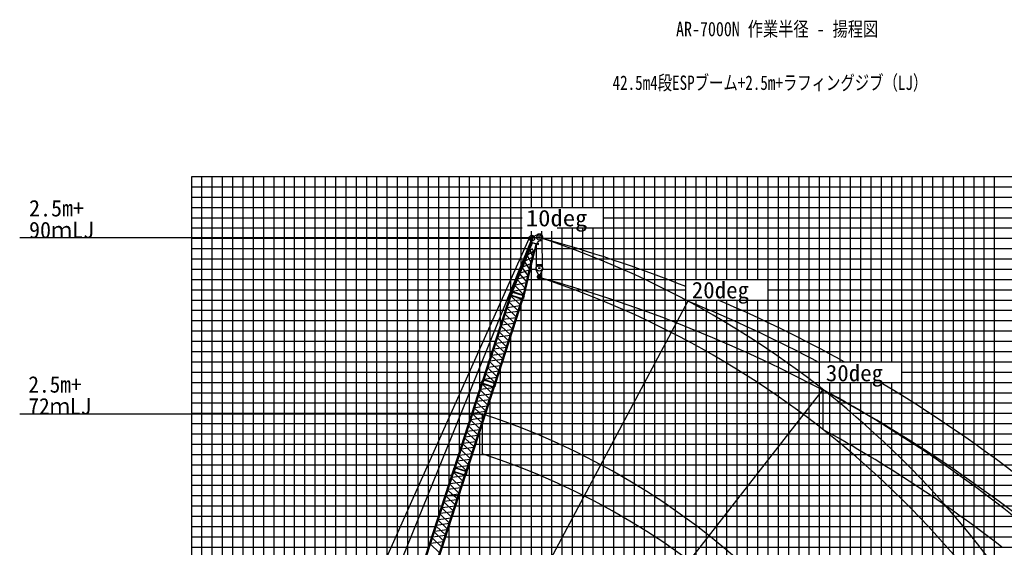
# Model space of a CAD drawing. Extents: x -441179 to 62702, y -334860 to 51651.
# Tile 51 of 68: x -163082 to -67431, y -210268 to -159011. Entities that reach past the tile are written whole.
import ezdxf

# ---------------------------------------------------------------- set-up
doc = ezdxf.new("R2010")
doc.units = 0
doc.layers.get('0').update_dxf_attribs({"linetype": 'CONTINUOUS'})

msp = doc.modelspace()

# ---------------------------------------------------------------- linework, layer by layer
at = {"color": 14, "linetype": 'Continuous'}
for p, q in [((-146372.192684, -262500.763118), (-146372.192684, -174245.002408)), ((-146372.192684, -174245.002408), (-31372.192684, -174245.002408)), ((-136372.192684, -249572.148035), (-136372.192684, -174245.002408)), ((-126372.192684, -218855.771428), (-126372.192684, -174245.002408)), ((-116372.192684, -188686.116034), (-116372.192684, -174245.002408)), ((-106372.192684, -314245.002408), (-106372.192684, -174245.002408)), ((-96372.192684, -184245.002408), (-96372.192684, -174245.002408)), ((-86372.192684, -314245.002408), (-86372.192684, -174245.002408)), ((-76372.192684, -314245.002408), (-76372.192684, -174245.002408)), ((-146372.192684, -184245.002408), (-114822.445255, -184245.002408)), ((-113695.715734, -184245.002408), (-31372.192684, -184245.002408)), ((-96372.192684, -314245.002408), (-96372.192684, -186245.002408)), ((-116372.192684, -279245.002408), (-116372.192684, -192898.179482)), ((-146372.192684, -194245.002408), (-118178.379029, -194245.002408)), ((-116809.791226, -194245.002408), (-31372.192684, -194245.002408)), ((-146372.192684, -204245.002408), (-121427.59743, -204245.002408)), ((-120059.019091, -204245.002408), (-31372.192684, -204245.002408))]:
    msp.add_line(p, q, dxfattribs=at)
at = {"color": 252, "linetype": 'Continuous'}
for p, q in [((-145372.192684, -263038.65278), (-145372.192684, -174245.002408)), ((-144372.192684, -263598.93724), (-144372.192684, -174245.002408)), ((-143372.192684, -264159.2217), (-143372.192684, -174245.002408)), ((-142372.192684, -264719.50616), (-142372.192684, -174245.002408)), ((-141372.192684, -264989.523818), (-141372.192684, -174245.002408)), ((-140372.192684, -263055.662209), (-140372.192684, -174245.002408)), ((-139372.192684, -258805.190649), (-139372.192684, -174245.002408)), ((-138372.192684, -255727.503362), (-138372.192684, -174245.002408)), ((-137372.192684, -252649.84065), (-137372.192684, -174245.002408)), ((-135372.192684, -246494.455421), (-135372.192684, -174245.002408)), ((-134372.192684, -243416.860654), (-134372.192684, -174245.002408)), ((-133372.192684, -240339.168039), (-133372.192684, -174245.002408)), ((-132372.192684, -237261.475424), (-132372.192684, -174245.002408)), ((-131372.192684, -234183.739406), (-131372.192684, -174245.002408)), ((-130372.192684, -231106.046791), (-130372.192684, -174245.002408)), ((-129372.192684, -228028.354176), (-129372.192684, -174245.002408)), ((-128372.192684, -224950.552926), (-128372.192684, -174245.002408)), ((-127372.192684, -221872.860311), (-127372.192684, -174245.002408)), ((-125372.192684, -216002.047171), (-125372.192684, -174245.002408)), ((-124372.192684, -213148.322914), (-124372.192684, -174245.002408)), ((-123372.192684, -210229.868858), (-123372.192684, -174245.002408)), ((-122372.192684, -207152.176243), (-122372.192684, -174245.002408)), ((-121372.192684, -204074.483629), (-121372.192684, -174245.002408)), ((-120372.192684, -200996.915618), (-120372.192684, -174245.002408)), ((-119372.192684, -197919.223003), (-119372.192684, -174245.002408)), ((-118372.192684, -194841.530388), (-118372.192684, -174245.002408)), ((-117372.192684, -191763.808648), (-117372.192684, -174245.002408)), ((-115372.192684, -185480.195061), (-115372.192684, -174245.002408)), ((-114372.192684, -183154.186007), (-114372.192684, -174245.002408)), ((-113372.192684, -177245.002408), (-113372.192684, -174245.002408)), ((-112372.192684, -177245.002408), (-112372.192684, -174245.002408)), ((-111372.192684, -177245.002408), (-111372.192684, -174245.002408)), ((-110372.192684, -177245.002408), (-110372.192684, -174245.002408)), ((-109372.192684, -177245.002408), (-109372.192684, -174245.002408)), ((-108372.192684, -177245.002408), (-108372.192684, -174245.002408)), ((-107372.192684, -177245.002408), (-107372.192684, -174245.002408)), ((-105372.192684, -314245.002408), (-105372.192684, -174245.002408)), ((-104372.192684, -314245.002408), (-104372.192684, -174245.002408)), ((-103372.192684, -314245.002408), (-103372.192684, -174245.002408)), ((-102372.192684, -314245.002408), (-102372.192684, -174245.002408)), ((-101372.192684, -314245.002408), (-101372.192684, -174245.002408)), ((-100372.192684, -314245.002408), (-100372.192684, -174245.002408)), ((-99372.192684, -314245.002408), (-99372.192684, -174245.002408)), ((-98372.192684, -314245.002408), (-98372.192684, -174245.002408)), ((-97372.192684, -184245.002408), (-97372.192684, -174245.002408)), ((-95372.192684, -184245.002408), (-95372.192684, -174245.002408)), ((-94372.192684, -184245.002408), (-94372.192684, -174245.002408)), ((-93372.192684, -184245.002408), (-93372.192684, -174245.002408)), ((-92372.192684, -184245.002408), (-92372.192684, -174245.002408)), ((-91372.192684, -184245.002408), (-91372.192684, -174245.002408)), ((-90372.192684, -314245.002408), (-90372.192684, -174245.002408)), ((-89372.192684, -314245.002408), (-89372.192684, -174245.002408)), ((-88372.192684, -314245.002408), (-88372.192684, -174245.002408)), ((-87372.192684, -314245.002408), (-87372.192684, -174245.002408)), ((-85372.192684, -314245.002408), (-85372.192684, -174245.002408)), ((-84372.192684, -192245.002408), (-84372.192684, -174245.002408)), ((-83372.192684, -192245.002408), (-83372.192684, -174245.002408)), ((-82372.192684, -192245.002408), (-82372.192684, -174245.002408)), ((-81372.192684, -192245.002408), (-81372.192684, -174245.002408)), ((-80372.192684, -192245.002408), (-80372.192684, -174245.002408)), ((-79372.192684, -192245.002408), (-79372.192684, -174245.002408)), ((-78372.192684, -192245.002408), (-78372.192684, -174245.002408)), ((-77372.192684, -314245.002408), (-77372.192684, -174245.002408)), ((-75372.192684, -314245.002408), (-75372.192684, -174245.002408)), ((-74372.192684, -314245.002408), (-74372.192684, -174245.002408)), ((-73372.192684, -314245.002408), (-73372.192684, -174245.002408)), ((-72372.192684, -314245.002408), (-72372.192684, -174245.002408)), ((-71372.192684, -314245.002408), (-71372.192684, -174245.002408)), ((-70372.192684, -314245.002408), (-70372.192684, -174245.002408)), ((-69372.192684, -314245.002408), (-69372.192684, -174245.002408)), ((-68372.192684, -314245.002408), (-68372.192684, -174245.002408)), ((-146372.192684, -175245.002408), (-31372.192684, -175245.002408)), ((-146372.192684, -176245.002408), (-31372.192684, -176245.002408)), ((-146372.192684, -177245.002408), (-31372.192684, -177245.002408)), ((-146372.192684, -178245.002408), (-114259.54313, -178245.002408)), ((-106372.192684, -178245.002408), (-31372.192684, -178245.002408)), ((-146372.192684, -179245.002408), (-114259.54313, -179245.002408)), ((-113372.192684, -179987.997219), (-113372.192684, -179554.858438)), ((-112372.192684, -179924.326633), (-112372.192684, -179554.858438)), ((-111372.192684, -314245.002408), (-111372.192684, -179554.858438)), ((-110857.985095, -179245.002408), (-31372.192684, -179245.002408)), ((-110372.192684, -314245.002408), (-110372.192684, -179245.002408)), ((-109372.192684, -314245.002408), (-109372.192684, -179245.002408)), ((-108372.192684, -314245.002408), (-108372.192684, -179245.002408)), ((-107372.192684, -314245.002408), (-107372.192684, -179245.002408)), ((-146372.192684, -180245.002408), (-113588.721197, -180245.002408)), ((-112274.845787, -180245.002408), (-31372.192684, -180245.002408)), ((-146372.192684, -181245.002408), (-113584.145484, -181245.002408)), ((-112971.562651, -181245.002408), (-31372.192684, -181245.002408)), ((-146372.192684, -182245.002408), (-113996.912074, -182245.002408)), ((-113212.947012, -182245.002408), (-31372.192684, -182245.002408)), ((-146372.192684, -183245.002408), (-114409.678665, -183245.002408)), ((-113454.331373, -183245.002408), (-112955.52366, -183245.002408)), ((-113372.192684, -279245.002408), (-113372.192684, -182904.720671)), ((-112372.192684, -314245.002408), (-112372.192684, -183482.645848)), ((-112255.523904, -183245.002408), (-31372.192684, -183245.002408)), ((-146372.192684, -185245.002408), (-115235.211845, -185245.002408)), ((-113937.100095, -185245.002408), (-98372.192684, -185245.002408)), ((-90372.192684, -185245.002408), (-31372.192684, -185245.002408)), ((-146372.192684, -186245.002408), (-115579.029125, -186245.002408)), ((-114210.450786, -186245.002408), (-31372.192684, -186245.002408)), ((-97372.192684, -314245.002408), (-97372.192684, -186245.002408)), ((-95372.192684, -314245.002408), (-95372.192684, -186245.002408)), ((-94372.192684, -314245.002408), (-94372.192684, -186245.002408)), ((-93372.192684, -314245.002408), (-93372.192684, -186245.002408)), ((-92372.192684, -314245.002408), (-92372.192684, -186245.002408)), ((-91372.192684, -314245.002408), (-91372.192684, -186245.002408)), ((-146372.192684, -187245.002408), (-115903.947863, -187245.002408)), ((-114535.369524, -187245.002408), (-31372.192684, -187245.002408)), ((-114372.192684, -279245.002408), (-114372.192684, -186742.794253)), ((-146372.192684, -188245.002408), (-116228.866601, -188245.002408)), ((-114860.288262, -188245.002408), (-31372.192684, -188245.002408)), ((-146372.192684, -189245.002408), (-116553.785339, -189245.002408)), ((-115185.197536, -189245.002408), (-31372.192684, -189245.002408)), ((-146372.192684, -190245.002408), (-116878.704077, -190245.002408)), ((-115510.116274, -190245.002408), (-31372.192684, -190245.002408)), ((-115372.192684, -279245.002408), (-115372.192684, -189820.486868)), ((-146372.192684, -191245.002408), (-117203.622815, -191245.002408)), ((-115835.035012, -191245.002408), (-31372.192684, -191245.002408)), ((-146372.192684, -192245.002408), (-117528.541553, -192245.002408)), ((-116159.95375, -192245.002408), (-31372.192684, -192245.002408)), ((-146372.192684, -193245.002408), (-117853.460291, -193245.002408)), ((-116484.872488, -193245.002408), (-85372.192684, -193245.002408)), ((-77372.192684, -193245.002408), (-31372.192684, -193245.002408)), ((-84372.192684, -314245.002408), (-84372.192684, -194245.002408)), ((-83372.192684, -314245.002408), (-83372.192684, -194245.002408)), ((-82372.192684, -314245.002408), (-82372.192684, -194245.002408)), ((-81372.192684, -314245.002408), (-81372.192684, -194245.002408)), ((-80372.192684, -314245.002408), (-80372.192684, -194245.002408)), ((-79372.192684, -314245.002408), (-79372.192684, -194245.002408)), ((-78372.192684, -314245.002408), (-78372.192684, -194245.002408)), ((-146372.192684, -195245.002408), (-118503.297767, -195245.002408)), ((-117372.192684, -279245.002408), (-117372.192684, -195975.901222)), ((-117134.709964, -195245.002408), (-31372.192684, -195245.002408)), ((-146372.192684, -196245.002408), (-118828.216504, -196245.002408)), ((-117459.628702, -196245.002408), (-31372.192684, -196245.002408)), ((-146372.192684, -197245.002408), (-119153.135242, -197245.002408)), ((-117784.547439, -197245.002408), (-31372.192684, -197245.002408)), ((-146372.192684, -198245.002408), (-119478.044517, -198245.002408)), ((-118109.466177, -198245.002408), (-31372.192684, -198245.002408)), ((-146372.192684, -199245.002408), (-119802.963255, -199245.002408)), ((-118434.384915, -199245.002408), (-31372.192684, -199245.002408)), ((-118372.192684, -279245.002408), (-118372.192684, -199053.593837)), ((-146372.192684, -200245.002408), (-120127.881993, -200245.002408)), ((-118759.303653, -200245.002408), (-31372.192684, -200245.002408)), ((-146372.192684, -201245.002408), (-120452.800731, -201245.002408)), ((-119084.262877, -201245.002408), (-31372.192684, -201245.002408)), ((-146372.192684, -202245.002408), (-120777.719469, -202245.002408)), ((-119409.181615, -202245.002408), (-31372.192684, -202245.002408)), ((-119372.192684, -279245.002408), (-119372.192684, -202131.286451)), ((-146372.192684, -203245.002408), (-121102.678693, -203245.002408)), ((-119734.100353, -203245.002408), (-31372.192684, -203245.002408)), ((-146372.192684, -205245.002408), (-31372.192684, -205245.002408)), ((-120372.192684, -314245.002408), (-120372.192684, -205208.979066)), ((-146372.192684, -206245.002408), (-122077.434906, -206245.002408)), ((-120708.856567, -206245.002408), (-31372.192684, -206245.002408)), ((-146372.192684, -207245.002408), (-122402.353644, -207245.002408)), ((-121033.775305, -207245.002408), (-31372.192684, -207245.002408)), ((-146372.192684, -208245.002408), (-122727.272382, -208245.002408)), ((-121372.192684, -314245.002408), (-121372.192684, -208286.547077)), ((-121358.694042, -208245.002408), (-31372.192684, -208245.002408)), ((-146372.192684, -209245.002408), (-123052.19112, -209245.002408)), ((-121683.61278, -209245.002408), (-31372.192684, -209245.002408)), ((-146372.192684, -210245.002408), (-123354.813202, -210245.002408)), ((-122008.531518, -210245.002408), (-31372.192684, -210245.002408))]:
    msp.add_line(p, q, dxfattribs=at)
at = {"color": 7, "linetype": 'Continuous'}
for p, q in [((-163081.509855, -180170.266272), (-112605.50468, -180170.266272)), ((-163081.509855, -197289.236153), (-118167.809791, -197289.236153))]:
    msp.add_line(p, q, dxfattribs=at)
at = {"color": 151, "linetype": 'Continuous'}
for p, q in [((-149598.318623, -260805.149367), (-113588.87768, -180251.683162)), ((-113316.394688, -180254.723309), (-128579.025233, -217839.565377)), ((-98185.04742, -186348.187308), (-140391.918855, -265727.767437)), ((-85056.454037, -194936.337967), (-140368.16485, -265732.099385))]:
    msp.add_line(p, q, dxfattribs=at)
at = {"color": 11, "linetype": 'Continuous'}
for p, q in [((-113348.584192, -180674.313556), (-115323.234669, -185458.253252)), ((-113436.300261, -180249.932141), (-113606.048542, -180194.777744)), ((-113416.215421, -180188.117176), (-113585.963702, -180132.962779)), ((-113282.983897, -180727.169363), (-113576.738011, -181438.840609)), ((-113354.409289, -180662.955496), (-113433.905227, -180279.053053)), ((-113364.885512, -180144.955833), (-112738.851516, -179868.407781)), ((-113354.405064, -180662.953615), (-113357.188623, -180671.520555)), ((-112862.641506, -180832.20818), (-113357.188623, -180671.520555)), ((-112859.857946, -180823.64124), (-113354.405064, -180662.953615)), ((-113331.62149, -180336.44792), (-113346.93648, -180555.910251)), ((-113346.93648, -180555.910251), (-113327.983553, -180557.232865)), ((-113331.62149, -180336.44792), (-113312.668563, -180337.770534)), ((-113312.668563, -180337.770534), (-113327.983553, -180557.232865)), ((-113242.892872, -180708.652254), (-113282.988274, -180727.166555)), ((-113251.665483, -180705.803104), (-113255.187289, -180714.335302)), ((-112859.796404, -180823.521864), (-112779.031144, -180658.917011)), ((-112827.84428, -179907.718666), (-112743.234821, -179860.546164)), ((-112773.073093, -180647.689645), (-112684.629816, -180741.043542)), ((-112743.234821, -179860.546164), (-112738.852167, -179868.406973)), ((-112738.851516, -179868.407781), (-112742.488202, -179860.175255)), ((-112472.162392, -180472.12369), (-112680.296305, -180564.066026)), ((-112471.247818, -180481.077596), (-112498.795596, -180483.889463)), ((-112468.525114, -180480.357556), (-112472.162392, -180472.12369)), ((-112472.16172, -180472.124119), (-112471.247818, -180481.077596)), ((-113553.430476, -181436.882122), (-115226.316426, -185489.743929)), ((-114182.555048, -185828.880762), (-113153.742857, -181566.74801)), ((-114085.640297, -185860.370367), (-112871.246095, -180829.413944)), ((-113718.112697, -181835.853932), (-113172.991852, -181506.506107)), ((-113576.740148, -181438.839892), (-113562.432504, -181443.488713)), ((-113562.435884, -181443.484315), (-113375.395745, -181306.182644)), ((-113255.022867, -181986.328025), (-113502.455335, -181399.454099)), ((-113150.347097, -181577.382329), (-113220.961789, -181356.365026)), ((-113136.038281, -181582.032186), (-113150.345925, -181577.383365)), ((-112955.382954, -180833.616984), (-113136.039449, -181582.035766)), ((-112976.939192, -180795.068847), (-112955.382981, -180833.615958)), ((-112970.325528, -180806.892117), (-112968.159643, -180797.919355)), ((-112859.857946, -180823.64124), (-112862.641506, -180832.20818)), ((-112746.728846, -180839.373877), (-112850.957778, -180805.507944)), ((-113554.08199, -183225.261126), (-114000.064686, -182518.932332)), ((-113961.676025, -182425.928959), (-113280.772654, -182093.003617)), ((-113404.81191, -182606.869216), (-113759.987092, -181937.302181)), ((-114446.610696, -183600.769045), (-113576.257911, -183317.130715)), ((-113703.043563, -183842.374622), (-114240.457187, -183101.326002)), ((-114204.393468, -183013.955021), (-113428.418137, -182704.664272)), ((-114930.222213, -184772.403369), (-113872.264928, -184543.419926)), ((-114000.459472, -185074.50063), (-114721.773203, -184267.398694)), ((-114688.51854, -184186.833387), (-113724.218229, -183930.095938)), ((-113851.814511, -184458.698794), (-114481.045169, -183684.192855)), ((-115343.260803, -185489.597337), (-115382.020866, -185563.744696)), ((-115348.011666, -185488.051928), (-115338.122523, -185457.616186)), ((-115224.37686, -185528.223193), (-115348.011666, -185488.051928)), ((-115214.489273, -185497.79224), (-115338.124079, -185457.620975)), ((-115226.317481, -185489.743235), (-115323.235165, -185458.252863)), ((-115315.315397, -185460.826517), (-115316.846168, -185464.53508)), ((-115229.12996, -185526.677681), (-115241.354993, -185609.446783)), ((-115234.232313, -185487.172061), (-115235.762997, -185490.880412)), ((-115224.37686, -185528.223193), (-115214.487717, -185497.787451)), ((-115216.483163, -185466.053458), (-114176.587738, -185803.934967)), ((-115197.814974, -185421.018216), (-114165.219651, -185756.527785)), ((-115177.4103, -185371.260667), (-114020.411346, -185157.156387)), ((-114152.478478, -185704.279725), (-114962.664267, -184851.000383)), ((-114201.993091, -185860.416497), (-114240.753153, -185934.563855)), ((-114206.743961, -185858.87119), (-114196.854818, -185828.435448)), ((-114083.109155, -185899.042455), (-114206.743961, -185858.87119)), ((-114073.221569, -185868.611502), (-114196.856374, -185828.440237)), ((-114085.641865, -185860.370116), (-114182.556066, -185828.880876)), ((-114175.580609, -185835.35274), (-114174.63925, -185831.452906)), ((-114087.862311, -185897.497046), (-114100.087344, -185980.266148)), ((-114094.497507, -185861.69828), (-114093.556094, -185857.798223)), ((-114083.109155, -185899.042455), (-114073.220013, -185868.606713))]:
    msp.add_line(p, q, dxfattribs=at)
at = {"color": 106, "linetype": 'Continuous'}
for p, q in [((-112352.656581, -180396.190381), (-112319.644087, -183015.333508)), ((-112891.017935, -182984.726077), (-112864.467431, -180878.263816)), ((-112955.52366, -183166.999714), (-112955.52366, -183233.821003)), ((-112852.831491, -182898.17021), (-112953.741529, -183126.899666)), ((-112953.741529, -183126.899666), (-112942.762962, -183131.743151)), ((-112813.418761, -182838.562916), (-112952.972219, -183154.884139)), ((-112693.706045, -183783.69878), (-112952.545244, -183246.849164)), ((-112852.831491, -182898.17021), (-112841.852924, -182903.013694)), ((-112425.078348, -182820.676472), (-112785.969613, -182820.676472)), ((-112725.523752, -182875.676472), (-112725.523752, -182820.676472)), ((-112565.524057, -182955.678913), (-112645.523599, -182955.678913)), ((-112517.342392, -183783.696187), (-112258.504218, -183246.848259)), ((-112485.524057, -182820.676472), (-112485.524057, -182875.676472)), ((-112258.07735, -183154.884382), (-112397.630808, -182838.563159)), ((-112255.523904, -183166.999714), (-112255.523904, -183233.821003)), ((-112544.364694, -183800.671589), (-112666.68342, -183800.671589)), ((-112616.603176, -183896.251368), (-112655.022069, -183934.670261))]:
    msp.add_line(p, q, dxfattribs=at)
at = {"color": 13, "linetype": 'Continuous'}
for p, q in [((-118104.522369, -194017.694312), (-115404.346226, -185707.382138)), ((-118007.895853, -194049.090077), (-115307.719709, -185738.777903)), ((-116963.258147, -194388.512442), (-114263.082004, -186078.200268)), ((-116866.630934, -194419.908434), (-114166.454791, -186109.59626)), ((-115539.017042, -186450.640231), (-114658.472436, -187295.090391)), ((-114305.887879, -186209.933919), (-115514.615348, -186375.53898)), ((-115406.725768, -185668.744035), (-115416.616698, -185699.185277)), ((-115292.980499, -185739.356995), (-115416.616698, -185699.185277)), ((-115283.089569, -185708.915753), (-115406.725768, -185668.744035)), ((-115307.719709, -185738.777903), (-115404.346226, -185707.382138)), ((-115401.970567, -185670.335734), (-115389.745402, -185587.565741)), ((-115396.452409, -185709.946987), (-115395.215138, -185706.139045)), ((-114469.974243, -186714.950686), (-115350.518321, -185870.501033)), ((-115332.321496, -185814.494641), (-114287.683791, -186153.917006)), ((-115317.301623, -185768.268089), (-114272.663917, -186107.690453)), ((-115315.612365, -185736.213432), (-115314.375093, -185732.40549)), ((-115283.089569, -185708.915753), (-115292.980499, -185739.356995)), ((-115287.855664, -185707.394349), (-115249.096986, -185633.249641)), ((-114265.459456, -186039.562845), (-114275.350386, -186070.004087)), ((-114151.712794, -186110.176257), (-114275.350386, -186070.004087)), ((-114141.821864, -186079.735015), (-114265.459456, -186039.562845)), ((-114166.454791, -186109.59626), (-114263.082004, -186078.200268)), ((-114260.705039, -186041.157762), (-114248.479874, -185958.387769)), ((-114255.188652, -186080.764966), (-114253.95138, -186076.957025)), ((-114174.348607, -186107.031411), (-114173.111336, -186103.22347)), ((-114141.821864, -186079.735015), (-114151.712794, -186110.176257)), ((-114146.595628, -186078.228194), (-114107.835141, -186004.080024)), ((-114682.879718, -187370.20865), (-115891.610574, -187535.814175)), ((-114846.973394, -187875.238269), (-115727.518, -187030.788109)), ((-115703.114827, -186955.682747), (-114494.384213, -186790.077255)), ((-115223.973839, -189035.530022), (-116104.518621, -188191.079694)), ((-116080.110052, -188115.957942), (-114871.379438, -187950.35245)), ((-115916.016193, -187610.927814), (-115035.471587, -188455.377973)), ((-115600.97299, -190195.817605), (-116481.517772, -189351.367276)), ((-116457.10925, -189276.24551), (-115248.378394, -189110.639984)), ((-116293.016815, -188771.219398), (-115412.472032, -189615.669727)), ((-115059.878916, -188530.496217), (-116268.609772, -188696.101743)), ((-116834.108766, -190436.534353), (-115625.378152, -190270.928861)), ((-116670.015642, -189931.505938), (-115789.47086, -190775.956267)), ((-115436.879519, -189690.78792), (-116645.610133, -189856.393412)), ((-117047.015278, -191091.795085), (-116166.470496, -191936.245414)), ((-115813.878015, -190851.07342), (-117022.608628, -191016.678912)), ((-115977.971979, -191356.104666), (-116858.516762, -190511.654338)), ((-117424.014591, -192252.083189), (-116543.469941, -193096.533391)), ((-116190.87774, -192011.362538), (-117399.608353, -192176.96803)), ((-116354.971454, -192516.393292), (-117235.516236, -191671.942963)), ((-117211.108491, -191596.823471), (-116002.377877, -191431.217979)), ((-116567.877222, -193171.651623), (-117776.607987, -193337.257135)), ((-116731.97045, -193676.680008), (-117612.515056, -192832.229848)), ((-117588.108155, -192757.112581), (-116379.377602, -192591.507097)), ((-118183.088178, -194229.78999), (-118170.863013, -194147.019997)), ((-118124.383688, -194049.062145), (-118163.14373, -194123.209463)), ((-118129.153061, -194047.53841), (-118119.266205, -194017.109706)), ((-118005.516862, -194087.710127), (-118129.153061, -194047.53841)), ((-117995.630006, -194057.281424), (-118119.266205, -194017.109706)), ((-118007.895853, -194049.090077), (-118104.522369, -194017.694312)), ((-118097.863252, -194024.063927), (-118096.62598, -194020.255985)), ((-118010.259061, -194086.14431), (-118022.484027, -194168.91296)), ((-118017.023208, -194050.330372), (-118015.785936, -194046.52243)), ((-118005.516862, -194087.710127), (-117995.630006, -194057.281424)), ((-116953.675658, -194359.020487), (-117998.313364, -194019.598122)), ((-116938.654879, -194312.791148), (-117983.292585, -193973.368783)), ((-117965.107172, -193917.400123), (-116756.3768, -193751.794664)), ((-117801.013742, -193412.370772), (-116920.469136, -194256.820932)), ((-120885.63998, -202577.148568), (-118185.463836, -194266.836394)), ((-120789.013463, -202608.544334), (-118088.83732, -194298.23216)), ((-119744.375758, -202947.966699), (-117044.199615, -194637.654525)), ((-119647.748545, -202979.362691), (-116947.572402, -194669.050517)), ((-118320.134653, -195010.094488), (-117439.590047, -195854.544647)), ((-117087.00549, -194769.388176), (-118295.732959, -194934.993237)), ((-118187.843379, -194228.198292), (-118197.734309, -194258.639534)), ((-118074.09811, -194298.811251), (-118197.734309, -194258.639534)), ((-118064.20718, -194268.37001), (-118187.843379, -194228.198292)), ((-118088.83732, -194298.23216), (-118185.463836, -194266.836394)), ((-118177.57002, -194269.401243), (-118176.332749, -194265.593302)), ((-117251.091854, -195274.404943), (-118131.635931, -194429.95529)), ((-118113.439107, -194373.948898), (-117068.801401, -194713.371263)), ((-118098.419234, -194327.722345), (-117053.781528, -194667.14471)), ((-118096.729976, -194295.667688), (-118095.492704, -194291.859747)), ((-118064.20718, -194268.37001), (-118074.09811, -194298.811251)), ((-118068.973275, -194266.848605), (-118030.214597, -194192.703897)), ((-117046.577067, -194599.017102), (-117056.467997, -194629.458343)), ((-116932.830405, -194669.630514), (-117056.467997, -194629.458343)), ((-116922.939475, -194639.189272), (-117046.577067, -194599.017102)), ((-116947.572402, -194669.050517), (-117044.199615, -194637.654525)), ((-117041.82265, -194600.612019), (-117029.597485, -194517.842026)), ((-117036.306263, -194640.219223), (-117035.068991, -194636.411281)), ((-116983.115696, -194419.878662), (-117021.875738, -194494.02598)), ((-116987.88675, -194418.357219), (-116977.999894, -194387.928516)), ((-116864.249158, -194458.52939), (-116987.88675, -194418.357219)), ((-116854.362302, -194428.100686), (-116977.999894, -194387.928516)), ((-116866.630934, -194419.908434), (-116963.258147, -194388.512442)), ((-116956.599494, -194394.881906), (-116955.362223, -194391.073965)), ((-116955.466218, -194666.485668), (-116954.228947, -194662.677727)), ((-116922.939475, -194639.189272), (-116932.830405, -194669.630514)), ((-116927.713239, -194637.682451), (-116888.952752, -194563.534281)), ((-116868.995338, -194456.965193), (-116881.22036, -194539.73422)), ((-116875.75945, -194421.148352), (-116874.522179, -194417.34041)), ((-116864.249158, -194458.52939), (-116854.362302, -194428.100686)), ((-117463.997329, -195929.662907), (-118672.728185, -196095.268432)), ((-117628.091005, -196434.692525), (-118508.635611, -195590.242366)), ((-118484.232437, -195515.137004), (-117275.501824, -195349.531512)), ((-118005.09145, -197594.984279), (-118885.636232, -196750.53395)), ((-118861.227663, -196675.412199), (-117652.497049, -196509.806707)), ((-118697.133804, -196170.38207), (-117816.589198, -197014.83223)), ((-118382.090601, -198755.271862), (-119262.635383, -197910.821533)), ((-119238.226861, -197835.699766), (-118029.496005, -197670.094241)), ((-119074.134426, -197330.673655), (-118193.589643, -198175.123984)), ((-117840.996527, -197089.950474), (-119049.727383, -197255.555999)), ((-119615.226377, -198995.988609), (-118406.495763, -198830.383117)), ((-119451.133253, -198490.960195), (-118570.588471, -199335.410524)), ((-118217.99713, -198250.242177), (-119426.727744, -198415.847669)), ((-119828.132889, -199651.249342), (-118947.588107, -200495.69967)), ((-118594.995626, -199410.527676), (-119803.726239, -199576.133168)), ((-118759.08959, -199915.558923), (-119639.634372, -199071.108594)), ((-120205.132202, -200811.537446), (-119324.587552, -201655.987648)), ((-118971.99535, -200570.816794), (-120180.725964, -200736.422286)), ((-119136.089065, -201075.847548), (-120016.633847, -200231.39722)), ((-119992.226102, -200156.277727), (-118783.495488, -199990.672235)), ((-119348.994833, -201731.105879), (-120557.725598, -201896.711392)), ((-119513.088061, -202236.134265), (-120393.632667, -201391.684105)), ((-120369.225766, -201316.566837), (-119160.495213, -201150.961353)), ((-120964.275678, -202789.305615), (-120952.050513, -202706.535622)), ((-120905.501299, -202608.516402), (-120944.261341, -202682.66372)), ((-120910.270672, -202606.992666), (-120900.383816, -202576.563963)), ((-120786.634473, -202647.164384), (-120910.270672, -202606.992666)), ((-120776.747617, -202616.735681), (-120900.383816, -202576.563963)), ((-120789.013463, -202608.544334), (-120885.63998, -202577.148568)), ((-120878.980863, -202583.518183), (-120877.743591, -202579.710242)), ((-120850.160775, -202826.36423), (-120811.402097, -202752.219522)), ((-120791.376672, -202645.598567), (-120803.601638, -202728.367217)), ((-120798.140818, -202609.784629), (-120796.903547, -202605.976687)), ((-120786.634473, -202647.164384), (-120776.747617, -202616.735681)), ((-119734.793269, -202918.474743), (-120779.430974, -202579.052378)), ((-119719.77249, -202872.245404), (-120764.410196, -202532.82304)), ((-120746.224783, -202476.85438), (-119537.494411, -202311.248921)), ((-120582.131353, -201971.825029), (-119701.586747, -202816.275188)), ((-123666.82748, -211136.664193), (-120966.651336, -202826.352019)), ((-123570.200963, -211168.059959), (-120870.02482, -202857.747785)), ((-122525.563258, -211507.482324), (-119825.387115, -203197.17015)), ((-122428.936045, -211538.878316), (-119728.759902, -203228.566142)), ((-121101.322153, -203569.610113), (-120220.777547, -204414.060272)), ((-119868.19299, -203328.903801), (-121076.920459, -203494.508862)), ((-120969.030879, -202787.713917), (-120978.921809, -202818.155159)), ((-120855.28561, -202858.326876), (-120978.921809, -202818.155159)), ((-120845.39468, -202827.885635), (-120969.030879, -202787.713917)), ((-120870.02482, -202857.747785), (-120966.651336, -202826.352019)), ((-120958.75752, -202828.916868), (-120957.520249, -202825.108927)), ((-120032.279354, -203833.920568), (-120912.823431, -202989.470915)), ((-120894.626607, -202933.464523), (-119849.988901, -203272.886888)), ((-120879.606734, -202887.23797), (-119834.969028, -203226.660335)), ((-120877.917476, -202855.183313), (-120876.680204, -202851.375372)), ((-120845.39468, -202827.885635), (-120855.28561, -202858.326876)), ((-119827.764567, -203158.532727), (-119837.655497, -203188.973968)), ((-119714.017905, -203229.146139), (-119837.655497, -203188.973968)), ((-119704.126975, -203198.704897), (-119827.764567, -203158.532727)), ((-119728.759902, -203228.566142), (-119825.387115, -203197.17015)), ((-119823.01015, -203160.127644), (-119810.784985, -203077.357651)), ((-119817.493763, -203199.734848), (-119816.256491, -203195.926906)), ((-119764.233307, -202979.332918), (-119802.993348, -203053.480236)), ((-119769.00436, -202977.811476), (-119759.117505, -202947.382772)), ((-119645.366768, -203017.983646), (-119769.00436, -202977.811476)), ((-119635.479913, -202987.554943), (-119759.117505, -202947.382772)), ((-119647.748545, -202979.362691), (-119744.375758, -202947.966699)), ((-119737.717105, -202954.336163), (-119736.479834, -202950.528222)), ((-119736.653718, -203226.001293), (-119735.416447, -203222.193352)), ((-119704.126975, -203198.704897), (-119714.017905, -203229.146139)), ((-119708.900739, -203197.198076), (-119670.140252, -203123.049906)), ((-119650.112949, -203016.41945), (-119662.337971, -203099.188477)), ((-119656.877061, -202980.602608), (-119655.639789, -202976.794667)), ((-119645.366768, -203017.983646), (-119635.479913, -202987.554943)), ((-120245.184829, -204489.178532), (-121453.915685, -204654.784057)), ((-120409.278505, -204994.20815), (-121289.823111, -204149.757991)), ((-121265.419937, -204074.652629), (-120056.689324, -203909.047137)), ((-120786.27895, -206154.499904), (-121666.823732, -205310.049575)), ((-121642.415163, -205234.927824), (-120433.684549, -205069.322332)), ((-121478.321304, -204729.897695), (-120597.776698, -205574.347855)), ((-121163.278101, -207314.787487), (-122043.822883, -206470.337158)), ((-122019.414361, -206395.215391), (-120810.683505, -206229.609866)), ((-121855.321926, -205890.18928), (-120974.777143, -206734.639609)), ((-120622.184027, -205649.466099), (-121830.914883, -205815.071624)), ((-122396.413877, -207555.504234), (-121187.683263, -207389.898742)), ((-122232.320753, -207050.47582), (-121351.775971, -207894.926149)), ((-120999.18463, -206809.757802), (-122207.915244, -206975.363294)), ((-122609.320389, -208210.764967), (-121728.775607, -209055.215295)), ((-121376.183126, -207970.043301), (-122584.913739, -208135.648793)), ((-121540.27709, -208475.074548), (-122420.821872, -207630.624219)), ((-122986.319702, -209371.053071), (-122105.775052, -210215.503273)), ((-121753.18285, -209130.332419), (-122961.913464, -209295.937911)), ((-121917.276565, -209635.363173), (-122797.821347, -208790.912845)), ((-122773.413602, -208715.793352), (-121564.682988, -208550.18786)), ((-122294.275561, -210795.64989), (-123174.820167, -209951.19973)), ((-123150.413266, -209876.082462), (-121941.682713, -209710.476978))]:
    msp.add_line(p, q, dxfattribs=at)
at = {"color": 220, "linetype": 'Continuous'}
for p, q in [((-85056.454037, -194936.337966), (-85056.454037, -198820.239282)), ((-118167.809779, -197289.236154), (-118167.809779, -201173.13747))]:
    msp.add_line(p, q, dxfattribs=at)
at = {"color": 11, "linetype": 'Continuous'}
for centre, radius in [((-113596.006726, -180163.872119), 15.999981), ((-113316.394688, -180254.72331), 82.585343), ((-113316.394688, -180254.72331), 59.999974), ((-112605.448954, -180170.284378), 82.599991), ((-112605.50468, -180170.266272), 59.999943)]:
    msp.add_circle(centre, radius, dxfattribs=at)
at = {"color": 21, "linetype": 'Continuous'}
for centre in [(-113316.394688, -180254.72331), (-112605.50468, -180170.266272)]:
    msp.add_circle(centre, 249.999955, dxfattribs=at)
at = {"color": 106, "linetype": 'Continuous'}
for centre, radius in [((-112605.523904, -183145.67403), 287.499756), ((-112725.523752, -182812.678425), 7.999997), ((-112605.523904, -183145.67403), 59.999969), ((-112605.524057, -182875.676472), 22.999939), ((-112485.524057, -182812.678425), 7.999997)]:
    msp.add_circle(centre, radius, dxfattribs=at)
at = {"color": 11, "linetype": 'Continuous'}
for centre, radius, start, end in [((-113596.006726, -180163.872119), 32.497553, 72.000086, 252.00005), ((-113316.394688, -180254.72331), 272.499951, 49.961196, 255.571017), ((-113316.394688, -180254.72331), 119.999963, 114.125141, 191.699096), ((-112599.478577, -180747.012398), 199.999964, 113.8333, 153.864602), ((-112728.187879, -180782.31048), 60.002293, 252.00005, 43.452719), ((-112605.50468, -180170.266272), 338.999695, 293.833282, 113.8333), ((-112605.50468, -180170.266272), 329.999697, 293.833282, 113.8333), ((-113316.21712, -181386.798679), 99.999906, 17.718605, 126.281511), ((-115315.550649, -185598.487889), 74.999956, 152.402067, 351.598087), ((-114174.281692, -185969.302505), 74.999956, 152.402067, 351.598087)]:
    msp.add_arc(centre, radius, start, end, dxfattribs=at)
at = {"color": 151, "linetype": 'Continuous'}
for centre, radius, start, end in [((-148272.192684, -310050.874016), 134688.844755, 68.254558, 74.644454), ((-148272.192683, -313934.775331), 134688.844755, 50.340131, 74.644454), ((-148272.192684, -310050.874016), 133458.146321, 61.880712, 67.957004), ((-148272.192684, -310050.874016), 134688.844755, 61.00382, 66.809283), ((-148272.192684, -310050.874016), 131330.065189, 49.460856, 61.226384), ((-148272.192684, -310050.874016), 134688.844755, 40.838259, 59.29447), ((-148272.192683, -313934.775331), 131330.065189, 52.142142, 61.226384)]:
    msp.add_arc(centre, radius, start, end, dxfattribs=at)
at = {"color": 190, "linetype": 'Continuous'}
for radius, start, end in [(90000.346436, 21.809046, 71.809046), (72000.51667, 21.761308, 71.761319)]:
    msp.add_arc((-140702.256336, -265672.517149), radius, start, end, dxfattribs=at)
at = {"color": 106, "linetype": 'Continuous'}
for centre, radius, start, end in [((-112925.52366, -183166.999714), 29.999954, 156.194023, 179.999964), ((-112925.52366, -183233.821003), 29.999954, 180.000091, 205.740888), ((-112785.969613, -182850.676472), 29.999954, 90.000091, 156.194077), ((-112645.523599, -182875.676472), 79.999924, 179.999964, 269.999946), ((-112565.524057, -182875.676472), 79.999924, 270.000018, 0.000036), ((-112425.078348, -182850.676472), 29.999954, 23.805975, 89.999982), ((-112285.523904, -183233.821003), 29.999954, 334.259114, 359.999909), ((-112285.523904, -183166.999714), 29.999954, 359.999981, 23.805975), ((-112624.523843, -183989.167683), 190.999756, 112.31951, 269.999891), ((-112724.023813, -183746.799519), 70.999893, 292.319492, 312.480369), ((-112666.68342, -183770.671589), 29.999954, 205.740833, 269.999909), ((-112605.523904, -183984.167683), 69.999908, 135, 341.074785), ((-112624.523843, -184004.167194), 175.999756, 270.000073, 356.348437), ((-112758.023752, -183754.834187), 199.999695, 314.999944, 342.507032), ((-112546.290506, -183821.565144), 21.999939, 120.000031, 162.50703), ((-112544.364694, -183770.671589), 29.999954, 269.999854, 334.259114), ((-112255.525125, -184104.169636), 299.999023, 138.000202, 161.074876), ((-112457.661355, -183922.168171), 27.999939, 339.975398, 138.000202), ((-112149.490701, -184034.482624), 299.999023, 159.97527, 176.348436)]:
    msp.add_arc(centre, radius, start, end, dxfattribs=at)
at = {"color": 220, "linetype": 'Continuous'}
for centre, radius, start, end in [((-140702.256336, -269556.418464), 90000.346436, 21.809046, 71.809046), ((-140702.256336, -269556.418465), 72000.51667, 21.761308, 71.761319)]:
    msp.add_arc(centre, radius, start, end, dxfattribs=at)
at = {"color": 13, "linetype": 'Continuous'}
for centre, start, end in [((-115315.550649, -185598.487889), 332.401994, 171.598177), ((-114174.286428, -185969.30602), 332.401994, 171.598177), ((-118096.690854, -194157.982556), 152.402013, 351.598087), ((-118096.66826, -194157.942146), 332.401994, 171.598177), ((-116955.426632, -194528.800686), 152.402013, 351.598087), ((-116955.404038, -194528.760276), 332.401994, 171.598177), ((-120877.808464, -202717.436812), 152.402013, 351.598087), ((-120877.85576, -202717.457771), 332.401994, 171.598177), ((-119736.544243, -203088.254943), 152.402013, 351.598087), ((-119736.591538, -203088.275901), 332.401994, 171.598177)]:
    msp.add_arc(centre, 74.999987, start, end, dxfattribs=at)
at = {"color": 20, "linetype": 'Continuous'}
for p in [(-112605.50468, -180170.266272), (-118096.690854, -194157.982556)]:
    msp.add_point(p, dxfattribs=at)

# ---------------------------------------------------------------- texts
at = {"color": 7, "linetype": 'Continuous', "char_height": 1400}
for s, insert, attachment_point in [('\\W0.812509;\\A1;AR-7000N 作業半径 - 揚程図', (-99318.352393, -159217.203433), 1), ('\\W0.767284;\\A1;42.5m4段ESPブーム+2.5m+ラフィングジブ（LJ）', (-105486.441688, -165227.499775), 4)]:
    msp.add_mtext(s, dxfattribs=dict(at, insert=insert, attachment_point=attachment_point))
at = {"color": 7, "linetype": 'Continuous', "char_height": 1600, "attachment_point": 1, "line_spacing_factor": 0.794286}
for s, insert in [('\\W0.981578;\\A1;2.5m+\\P90ｍLJ', (-162173.872868, -176523.244192)), ('\\W1.097913;\\A1;10deg', (-113909.444575, -177484.212216)), ('\\W1.022195;\\A1;20deg', (-97792.948857, -184480.015093)), ('\\W1.022195;\\A1;30deg', (-84770.200643, -192539.169989)), ('\\W0.950117;\\A1;2.5m+\\P72ｍLJ', (-162238.769275, -193642.214074))]:
    msp.add_mtext(s, dxfattribs=dict(at, insert=insert))

doc.saveas('drawing.dxf')
